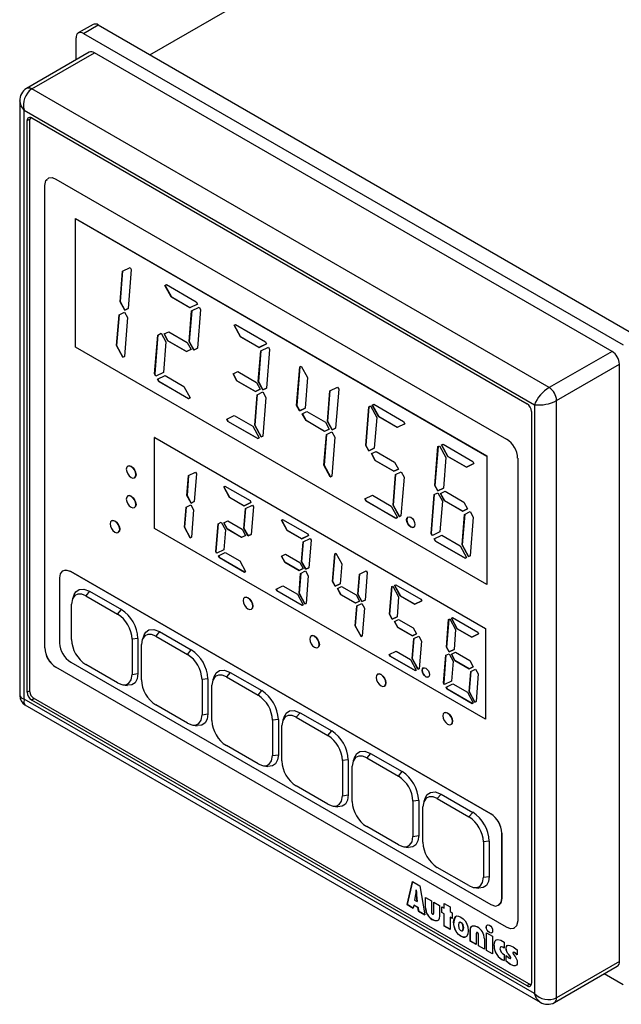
# Model space of a CAD drawing. Header units: millimetres. Extents: x 0 to 559, y 0 to 432.
# Tile 4 of 7: x 348 to 406, y 266 to 361. Entities that reach past the tile are written whole.
import ezdxf

# ---------------------------------------------------------------- set-up
doc = ezdxf.new("R2010")
doc.units = ezdxf.units.MM
doc.header["$LTSCALE"] = 2

msp = doc.modelspace()

# ---------------------------------------------------------------- linework, layer by layer
for p, q in [((360.718, 357.214), (408.093, 384.563)), ((355.268, 360.121), (353.853, 359.305)), ((354.353, 359.255), (355.768, 360.072)), ((355.768, 360.072), (407.386, 330.273)), ((354.353, 359.255), (405.972, 329.456)), ((353.646, 356.736), (353.646, 358.847)), ((354.914, 357.468), (348.904, 353.998)), ((349.404, 353.948), (355.414, 357.418)), ((404.911, 328.844), (355.414, 357.418)), ((398.901, 325.374), (349.404, 353.948)), ((348.257, 352.808), (348.257, 295.889)), ((348.697, 351.907), (397.487, 323.741)), ((348.697, 295.566), (348.697, 351.907)), ((348.979, 350.927), (349.236, 351.075)), ((348.979, 296.219), (348.979, 350.927)), ((349.227, 296.28), (349.227, 350.989)), ((349.404, 351.172), (396.78, 323.823)), ((351.712, 345.333), (394.824, 320.445)), ((350.651, 344.721), (350.659, 344.725)), ((350.651, 300.46), (350.651, 344.721)), ((350.659, 300.464), (350.659, 344.725)), ((353.603, 341.55), (353.596, 341.546)), ((353.596, 329.259), (353.596, 341.546)), ((353.596, 341.546), (392.944, 318.83)), ((353.603, 341.55), (392.951, 318.834)), ((357.855, 333.597), (358.088, 336.53)), ((358.095, 336.533), (357.863, 333.601)), ((358.088, 336.53), (358.815, 336.879)), ((358.933, 336.662), (358.639, 332.952)), ((358.815, 336.879), (358.933, 336.662)), ((362.15, 335.156), (362.299, 335.228)), ((362.754, 334.047), (362.15, 335.156)), ((362.157, 335.16), (362.761, 334.051)), ((362.299, 335.228), (365.141, 333.587)), ((357.863, 333.601), (357.855, 333.597)), ((358.297, 332.787), (357.855, 333.597)), ((357.863, 333.601), (358.304, 332.791)), ((362.761, 334.051), (362.754, 334.047)), ((364.532, 333.02), (362.754, 334.047)), ((362.761, 334.051), (364.539, 333.024)), ((365.141, 333.587), (365.259, 333.37)), ((357.755, 332.333), (358.289, 332.589)), ((358.289, 332.589), (358.57, 332.073)), ((358.639, 332.952), (358.297, 332.787)), ((358.304, 332.791), (358.297, 332.787)), ((358.304, 332.791), (358.639, 332.952)), ((364.467, 329.781), (364.699, 332.713)), ((364.706, 332.716), (364.474, 329.785)), ((365.259, 333.37), (364.532, 333.02)), ((364.532, 333.02), (364.539, 333.024)), ((364.539, 333.024), (365.259, 333.371)), ((364.699, 332.713), (365.427, 333.063)), ((365.545, 332.846), (365.251, 329.135)), ((365.427, 333.063), (365.545, 332.846)), ((357.523, 329.4), (357.755, 332.333)), ((357.762, 332.336), (357.53, 329.404)), ((358.57, 332.073), (358.276, 328.362)), ((362.064, 330.507), (362.506, 330.719)), ((362.506, 330.719), (364.284, 329.693)), ((368.761, 331.34), (368.91, 331.411)), ((369.365, 330.23), (368.761, 331.34)), ((368.769, 331.343), (369.372, 330.234)), ((368.91, 331.411), (371.753, 329.77)), ((361.161, 326.697), (361.455, 330.408)), ((361.462, 330.411), (361.168, 326.701)), ((361.455, 330.408), (361.798, 330.573)), ((361.798, 330.573), (362.239, 329.762)), ((362.239, 329.762), (362.006, 326.83)), ((362.421, 329.85), (362.064, 330.507)), ((362.071, 330.51), (362.428, 329.854)), ((362.428, 329.854), (362.421, 329.85)), ((364.2, 328.823), (362.421, 329.85)), ((362.428, 329.854), (364.207, 328.827)), ((364.474, 329.785), (364.467, 329.781)), ((364.908, 328.97), (364.467, 329.781)), ((364.474, 329.785), (364.915, 328.974)), ((369.372, 330.234), (369.365, 330.23)), ((371.143, 329.203), (369.365, 330.23)), ((369.372, 330.234), (371.151, 329.208)), ((371.753, 329.77), (371.871, 329.553)), ((392.944, 306.544), (353.596, 329.259)), ((357.53, 329.404), (357.523, 329.4)), ((358.127, 328.291), (357.523, 329.4)), ((357.53, 329.404), (358.134, 328.295)), ((364.642, 329.036), (364.2, 328.823)), ((364.207, 328.827), (364.2, 328.823)), ((364.207, 328.827), (364.642, 329.037)), ((364.284, 329.693), (364.642, 329.036)), ((365.251, 329.135), (364.908, 328.97)), ((364.915, 328.974), (364.908, 328.97)), ((364.915, 328.974), (365.251, 329.136)), ((371.078, 325.964), (371.311, 328.896)), ((371.318, 328.9), (371.085, 325.968)), ((371.871, 329.553), (371.143, 329.203)), ((371.143, 329.203), (371.151, 329.208)), ((371.151, 329.208), (371.871, 329.554)), ((371.311, 328.896), (372.038, 329.246)), ((372.156, 329.029), (371.862, 325.318)), ((372.038, 329.246), (372.156, 329.029)), ((404.911, 328.844), (398.901, 325.374)), ((358.276, 328.362), (358.127, 328.291)), ((358.127, 328.291), (358.134, 328.295)), ((358.134, 328.295), (358.276, 328.363)), ((374.747, 323.653), (375.041, 327.364)), ((375.048, 327.367), (374.754, 323.657)), ((375.041, 327.364), (375.19, 327.435)), ((375.19, 327.435), (375.794, 326.326)), ((399.608, 324.149), (405.619, 327.619)), ((405.619, 270.461), (405.619, 327.619)), ((361.161, 326.697), (361.168, 326.701)), ((361.279, 326.48), (361.161, 326.697)), ((361.286, 326.484), (361.168, 326.701)), ((362.006, 326.83), (361.279, 326.48)), ((361.286, 326.484), (361.279, 326.48)), ((362.006, 326.83), (361.286, 326.484)), ((361.446, 326.173), (362.173, 326.523)), ((361.564, 325.956), (361.446, 326.173)), ((361.453, 326.176), (361.571, 325.96)), ((362.173, 326.523), (363.952, 325.496)), ((368.675, 326.69), (369.117, 326.903)), ((369.033, 326.033), (368.675, 326.69)), ((368.682, 326.694), (369.04, 326.037)), ((369.04, 326.037), (369.033, 326.033)), ((370.811, 325.007), (369.033, 326.033)), ((369.04, 326.037), (370.818, 325.011)), ((369.117, 326.903), (370.896, 325.876)), ((371.085, 325.968), (371.078, 325.964)), ((371.519, 325.153), (371.078, 325.964)), ((371.085, 325.968), (371.526, 325.157)), ((375.794, 326.326), (375.562, 323.393)), ((361.571, 325.96), (361.564, 325.956)), ((364.407, 324.315), (361.564, 325.956)), ((361.571, 325.96), (364.414, 324.319)), ((363.952, 325.496), (364.556, 324.386)), ((371.253, 325.219), (370.811, 325.007)), ((370.818, 325.011), (371.253, 325.22)), ((370.896, 325.876), (371.253, 325.219)), ((371.862, 325.318), (371.519, 325.153)), ((371.526, 325.157), (371.519, 325.153)), ((371.526, 325.157), (371.862, 325.319)), ((377.69, 322.147), (377.922, 325.08)), ((377.929, 325.083), (377.697, 322.151)), ((377.922, 325.08), (378.65, 325.429)), ((378.768, 325.212), (378.474, 321.502)), ((378.65, 325.429), (378.768, 325.212)), ((364.556, 324.386), (364.407, 324.315)), ((364.414, 324.319), (364.407, 324.315)), ((364.414, 324.319), (364.555, 324.387)), ((370.746, 321.767), (370.978, 324.699)), ((370.985, 324.703), (370.753, 321.771)), ((370.818, 325.011), (370.811, 325.007)), ((370.978, 324.699), (371.512, 324.956)), ((371.793, 324.44), (371.499, 320.729)), ((371.512, 324.956), (371.793, 324.44)), ((399.608, 266.991), (399.608, 324.149)), ((374.754, 323.657), (374.747, 323.653)), ((375.028, 323.137), (374.747, 323.653)), ((374.754, 323.657), (375.035, 323.141)), ((375.562, 323.393), (375.028, 323.137)), ((375.035, 323.141), (375.028, 323.137)), ((375.035, 323.141), (375.562, 323.394)), ((381.359, 319.836), (381.653, 323.547)), ((381.66, 323.55), (381.366, 319.84)), ((381.653, 323.547), (381.802, 323.619)), ((381.802, 323.619), (382.405, 322.509)), ((381.984, 323.706), (382.133, 323.778)), ((382.588, 322.597), (381.984, 323.706)), ((381.991, 323.71), (382.595, 322.601)), ((382.133, 323.778), (384.976, 322.137)), ((397.487, 323.741), (397.487, 267.4)), ((368.057, 322.356), (368.785, 322.706)), ((368.176, 322.139), (368.057, 322.356)), ((368.065, 322.36), (368.183, 322.143)), ((368.785, 322.706), (370.563, 321.679)), ((375.287, 322.873), (375.729, 323.086)), ((375.644, 322.216), (375.287, 322.873)), ((375.294, 322.877), (375.651, 322.221)), ((375.651, 322.221), (375.644, 322.216)), ((377.422, 321.19), (375.644, 322.216)), ((375.651, 322.221), (377.429, 321.194)), ((375.729, 323.086), (377.507, 322.059)), ((382.405, 322.509), (382.173, 319.577)), ((382.595, 322.601), (382.588, 322.597)), ((384.366, 321.57), (382.588, 322.597)), ((382.595, 322.601), (384.373, 321.574)), ((397.204, 323.088), (397.204, 268.38)), ((368.183, 322.143), (368.176, 322.139)), ((371.018, 320.498), (368.176, 322.139)), ((368.183, 322.143), (371.025, 320.502)), ((370.563, 321.679), (371.167, 320.57)), ((370.753, 321.771), (370.746, 321.767)), ((371.35, 320.657), (370.746, 321.767)), ((370.753, 321.771), (371.357, 320.661)), ((377.865, 321.403), (377.422, 321.19)), ((377.429, 321.194), (377.865, 321.403)), ((377.507, 322.059), (377.865, 321.403)), ((377.697, 322.151), (377.69, 322.147)), ((378.131, 321.337), (377.69, 322.147)), ((377.697, 322.151), (378.138, 321.341)), ((378.474, 321.502), (378.131, 321.337)), ((378.138, 321.341), (378.131, 321.337)), ((378.138, 321.341), (378.474, 321.502)), ((385.094, 321.92), (384.366, 321.57)), ((384.366, 321.57), (384.373, 321.574)), ((384.373, 321.574), (385.094, 321.92)), ((384.976, 322.137), (385.094, 321.92)), ((361.169, 320.605), (361.162, 320.6)), ((361.162, 311.905), (361.162, 320.6)), ((361.162, 320.6), (392.802, 302.335)), ((361.169, 320.605), (392.809, 302.339)), ((371.167, 320.57), (371.018, 320.498)), ((371.025, 320.502), (371.018, 320.498)), ((371.025, 320.502), (371.167, 320.57)), ((371.499, 320.729), (371.35, 320.657)), ((371.35, 320.657), (371.357, 320.661)), ((371.357, 320.661), (371.499, 320.73)), ((377.357, 317.95), (377.59, 320.883)), ((377.597, 320.886), (377.364, 317.954)), ((377.429, 321.194), (377.422, 321.19)), ((377.59, 320.883), (378.123, 321.139)), ((378.404, 320.623), (378.11, 316.912)), ((378.123, 321.139), (378.404, 320.623)), ((381.366, 319.84), (381.359, 319.836)), ((381.64, 319.32), (381.359, 319.836)), ((381.366, 319.84), (381.647, 319.324)), ((382.173, 319.577), (381.64, 319.32)), ((381.647, 319.324), (382.173, 319.577)), ((387.97, 316.019), (388.264, 319.73)), ((388.271, 319.734), (387.977, 316.023)), ((388.264, 319.73), (388.413, 319.802)), ((388.413, 319.802), (389.017, 318.692)), ((388.596, 319.89), (388.745, 319.961)), ((389.199, 318.78), (388.596, 319.89)), ((388.603, 319.893), (389.206, 318.784)), ((388.745, 319.961), (391.587, 318.32)), ((381.647, 319.324), (381.64, 319.32)), ((381.898, 319.057), (382.34, 319.269)), ((382.255, 318.4), (381.898, 319.057)), ((381.905, 319.06), (382.262, 318.404)), ((382.34, 319.269), (384.119, 318.243)), ((389.017, 318.692), (388.785, 315.76)), ((389.206, 318.784), (389.199, 318.78)), ((390.978, 317.753), (389.199, 318.78)), ((389.206, 318.784), (390.985, 317.757)), ((392.951, 318.834), (392.944, 318.83)), ((392.944, 318.83), (392.944, 306.544)), ((392.951, 318.834), (392.951, 306.548)), ((395.885, 318.608), (395.885, 274.347)), ((377.364, 317.954), (377.357, 317.95)), ((377.961, 316.841), (377.357, 317.95)), ((377.364, 317.954), (377.968, 316.845)), ((382.262, 318.404), (382.255, 318.4)), ((384.034, 317.373), (382.255, 318.4)), ((382.262, 318.404), (384.041, 317.377)), ((384.476, 317.586), (384.034, 317.373)), ((384.041, 317.377), (384.476, 317.586)), ((384.119, 318.243), (384.476, 317.586)), ((391.705, 318.103), (390.978, 317.753)), ((390.978, 317.753), (390.985, 317.757)), ((390.985, 317.757), (391.705, 318.104)), ((391.587, 318.32), (391.705, 318.103)), ((359.381, 317.044), (359.374, 317.04)), ((364.257, 315.04), (364.408, 316.954)), ((364.415, 316.957), (364.264, 315.044)), ((364.408, 316.954), (365.073, 317.274)), ((365.163, 317.109), (364.954, 314.472)), ((365.073, 317.274), (365.163, 317.109)), ((378.11, 316.912), (377.961, 316.841)), ((377.961, 316.841), (377.968, 316.845)), ((377.968, 316.845), (378.11, 316.913)), ((383.969, 314.133), (384.201, 317.066)), ((384.208, 317.069), (383.976, 314.138)), ((384.041, 317.377), (384.034, 317.373)), ((384.201, 317.066), (384.735, 317.322)), ((385.016, 316.806), (384.722, 313.096)), ((384.735, 317.322), (385.016, 316.806)), ((367.772, 315.888), (367.886, 315.943)), ((368.325, 314.874), (367.772, 315.888)), ((367.78, 315.892), (368.332, 314.878)), ((367.886, 315.943), (370.285, 314.559)), ((387.977, 316.023), (387.97, 316.019)), ((388.251, 315.503), (387.97, 316.019)), ((387.977, 316.023), (388.258, 315.507)), ((388.785, 315.76), (388.251, 315.503)), ((388.258, 315.507), (388.785, 315.761)), ((364.257, 315.04), (364.264, 315.044)), ((364.646, 314.324), (364.257, 315.04)), ((364.264, 315.044), (364.653, 314.328)), ((368.332, 314.878), (368.325, 314.874)), ((369.71, 314.074), (368.325, 314.874)), ((368.332, 314.878), (369.717, 314.078)), ((381.28, 314.723), (382.008, 315.072)), ((381.398, 314.506), (381.28, 314.723)), ((381.288, 314.726), (381.406, 314.51)), ((382.008, 315.072), (383.786, 314.046)), ((387.607, 311.43), (387.901, 315.141)), ((387.908, 315.144), (387.614, 311.434)), ((387.901, 315.141), (388.243, 315.306)), ((388.243, 315.306), (388.684, 314.495)), ((388.258, 315.507), (388.251, 315.503)), ((388.504, 315.25), (388.952, 315.453)), ((388.867, 314.583), (388.504, 315.25)), ((388.511, 315.254), (388.874, 314.587)), ((388.952, 315.453), (390.73, 314.426)), ((359.381, 314.19), (359.373, 314.186)), ((364.017, 312.014), (364.168, 313.928)), ((364.175, 313.932), (364.024, 312.018)), ((364.168, 313.928), (364.64, 314.155)), ((364.64, 314.155), (364.892, 313.691)), ((364.954, 314.472), (364.646, 314.324)), ((364.653, 314.328), (364.646, 314.324)), ((364.653, 314.328), (364.954, 314.473)), ((369.701, 311.897), (369.853, 313.811)), ((369.86, 313.814), (369.708, 311.901)), ((370.374, 314.394), (369.71, 314.074)), ((369.71, 314.074), (369.717, 314.078)), ((369.717, 314.078), (370.374, 314.394)), ((369.853, 313.811), (370.518, 314.13)), ((370.285, 314.559), (370.374, 314.394)), ((370.607, 313.966), (370.399, 311.329)), ((370.518, 314.13), (370.607, 313.966)), ((381.406, 314.51), (381.398, 314.506)), ((384.241, 312.865), (381.398, 314.506)), ((381.406, 314.51), (384.248, 312.869)), ((383.786, 314.046), (384.39, 312.936)), ((383.976, 314.138), (383.969, 314.133)), ((384.573, 313.024), (383.969, 314.133)), ((383.976, 314.138), (384.58, 313.028)), ((388.684, 314.495), (388.452, 311.563)), ((388.874, 314.587), (388.867, 314.583)), ((390.645, 313.556), (388.867, 314.583)), ((388.874, 314.587), (390.652, 313.56)), ((391.088, 313.769), (390.645, 313.556)), ((390.652, 313.56), (391.087, 313.77)), ((390.73, 314.426), (391.088, 313.769)), ((364.892, 313.691), (364.683, 311.054)), ((384.39, 312.936), (384.241, 312.865)), ((384.248, 312.869), (384.241, 312.865)), ((384.248, 312.869), (384.39, 312.937)), ((384.722, 313.096), (384.573, 313.024)), ((384.573, 313.024), (384.58, 313.028)), ((384.58, 313.028), (384.722, 313.096)), ((390.58, 310.317), (390.812, 313.249)), ((390.82, 313.253), (390.587, 310.321)), ((390.652, 313.56), (390.645, 313.556)), ((390.812, 313.249), (391.346, 313.506)), ((391.627, 312.99), (391.333, 309.279)), ((391.346, 313.506), (391.627, 312.99)), ((392.802, 293.639), (361.162, 311.905)), ((364.024, 312.018), (364.017, 312.014)), ((364.569, 311), (364.017, 312.014)), ((364.024, 312.018), (364.576, 311.004)), ((367.022, 309.704), (367.231, 312.341)), ((367.238, 312.344), (367.029, 309.708)), ((367.231, 312.341), (367.539, 312.489)), ((367.539, 312.489), (367.929, 311.773)), ((367.767, 312.432), (368.16, 312.621)), ((368.085, 311.848), (367.767, 312.432)), ((367.774, 312.436), (368.092, 311.852)), ((368.092, 311.852), (368.085, 311.848)), ((369.47, 311.048), (368.085, 311.848)), ((368.092, 311.852), (369.477, 311.052)), ((368.16, 312.621), (369.545, 311.822)), ((369.701, 311.897), (369.708, 311.901)), ((370.091, 311.181), (369.701, 311.897)), ((369.708, 311.901), (370.098, 311.185)), ((373.288, 312.704), (373.402, 312.759)), ((373.84, 311.689), (373.288, 312.704)), ((373.295, 312.708), (373.847, 311.694)), ((373.402, 312.759), (375.8, 311.375)), ((385.669, 312.048), (385.662, 312.044)), ((357.825, 311.817), (357.818, 311.813)), ((364.683, 311.054), (364.569, 311)), ((364.576, 311.004), (364.569, 311)), ((364.576, 311.004), (364.683, 311.055)), ((367.929, 311.773), (367.777, 309.859)), ((369.863, 311.237), (369.47, 311.048)), ((369.477, 311.052), (369.47, 311.048)), ((369.477, 311.052), (369.863, 311.238)), ((369.545, 311.822), (369.863, 311.237)), ((370.399, 311.329), (370.091, 311.181)), ((370.098, 311.185), (370.091, 311.181)), ((370.098, 311.185), (370.399, 311.329)), ((373.847, 311.694), (373.84, 311.689)), ((375.225, 310.89), (373.84, 311.689)), ((373.847, 311.694), (375.232, 310.894)), ((375.89, 311.21), (375.225, 310.89)), ((375.225, 310.89), (375.232, 310.894)), ((375.232, 310.894), (375.89, 311.21)), ((375.368, 310.627), (376.033, 310.946)), ((375.8, 311.375), (375.89, 311.21)), ((376.033, 310.946), (376.123, 310.781)), ((387.607, 311.43), (387.614, 311.434)), ((387.725, 311.213), (387.607, 311.43)), ((387.732, 311.217), (387.614, 311.434)), ((388.452, 311.563), (387.725, 311.213)), ((387.732, 311.217), (387.725, 311.213)), ((388.452, 311.564), (387.732, 311.217)), ((387.892, 310.906), (388.619, 311.256)), ((388.01, 310.689), (387.892, 310.906)), ((387.899, 310.909), (388.017, 310.693)), ((388.619, 311.256), (390.398, 310.229)), ((375.217, 308.713), (375.368, 310.627)), ((375.375, 310.63), (375.224, 308.717)), ((376.123, 310.781), (375.914, 308.145)), ((388.017, 310.693), (388.01, 310.689)), ((390.853, 309.048), (388.01, 310.689)), ((388.017, 310.693), (390.86, 309.052)), ((390.398, 310.229), (391.002, 309.12)), ((390.587, 310.321), (390.58, 310.317)), ((391.184, 309.207), (390.58, 310.317)), ((390.587, 310.321), (391.191, 309.211)), ((367.022, 309.704), (367.029, 309.708)), ((367.112, 309.539), (367.022, 309.704)), ((367.119, 309.543), (367.029, 309.708)), ((367.777, 309.859), (367.112, 309.539)), ((367.119, 309.543), (367.112, 309.539)), ((367.777, 309.859), (367.119, 309.543)), ((367.255, 309.276), (367.92, 309.595)), ((367.345, 309.111), (367.255, 309.276)), ((367.263, 309.279), (367.352, 309.115)), ((367.352, 309.115), (367.345, 309.111)), ((369.743, 307.726), (367.345, 309.111)), ((367.352, 309.115), (369.75, 307.73)), ((367.92, 309.595), (369.305, 308.796)), ((373.283, 309.248), (373.675, 309.437)), ((373.6, 308.664), (373.283, 309.248)), ((373.29, 309.252), (373.608, 308.668)), ((373.675, 309.437), (375.06, 308.638)), ((378.183, 306.835), (378.391, 309.472)), ((378.398, 309.475), (378.19, 306.839)), ((378.391, 309.472), (378.505, 309.527)), ((378.505, 309.527), (379.058, 308.512)), ((391.002, 309.12), (390.853, 309.048)), ((390.86, 309.052), (390.853, 309.048)), ((390.86, 309.052), (391.001, 309.12)), ((391.333, 309.279), (391.184, 309.207)), ((391.184, 309.207), (391.191, 309.211)), ((391.191, 309.211), (391.333, 309.28)), ((369.305, 308.796), (369.857, 307.781)), ((373.608, 308.668), (373.6, 308.664)), ((374.985, 307.864), (373.6, 308.664)), ((373.608, 308.668), (374.992, 307.868)), ((375.06, 308.638), (375.378, 308.053)), ((375.217, 308.713), (375.224, 308.717)), ((375.606, 307.997), (375.217, 308.713)), ((375.224, 308.717), (375.614, 308.001)), ((375.914, 308.145), (375.606, 307.997)), ((375.614, 308.001), (375.914, 308.145)), ((379.058, 308.512), (378.906, 306.598)), ((352.077, 307.166), (352.077, 300.935)), ((353.145, 307.782), (353.138, 307.778)), ((393.308, 284.588), (353.138, 307.778)), ((353.145, 307.782), (393.315, 284.593)), ((369.857, 307.781), (369.743, 307.726)), ((369.75, 307.73), (369.743, 307.726)), ((369.75, 307.73), (369.857, 307.782)), ((374.977, 305.687), (375.129, 307.601)), ((375.136, 307.604), (374.984, 305.691)), ((375.378, 308.053), (374.985, 307.864)), ((374.992, 307.868), (374.985, 307.864)), ((374.992, 307.868), (375.378, 308.054)), ((375.129, 307.601), (375.6, 307.828)), ((375.6, 307.828), (375.852, 307.364)), ((375.614, 308.001), (375.606, 307.997)), ((375.852, 307.364), (375.643, 304.727)), ((380.591, 305.61), (380.742, 307.524)), ((380.749, 307.528), (380.598, 305.615)), ((380.742, 307.524), (381.407, 307.844)), ((381.497, 307.679), (381.288, 305.042)), ((381.407, 307.844), (381.497, 307.679)), ((372.771, 306.092), (373.436, 306.411)), ((373.436, 306.411), (374.821, 305.612)), ((378.19, 306.839), (378.183, 306.835)), ((378.435, 306.372), (378.183, 306.835)), ((378.19, 306.839), (378.442, 306.376)), ((378.906, 306.598), (378.435, 306.372)), ((378.442, 306.376), (378.435, 306.372)), ((378.442, 306.376), (378.906, 306.599)), ((378.656, 306.146), (379.049, 306.335)), ((379.049, 306.335), (380.434, 305.535)), ((383.627, 303.692), (383.836, 306.329)), ((383.843, 306.332), (383.634, 303.696)), ((383.836, 306.329), (383.95, 306.384)), ((383.95, 306.384), (384.502, 305.369)), ((384.107, 306.459), (384.221, 306.514)), ((384.659, 305.444), (384.107, 306.459)), ((384.114, 306.462), (384.666, 305.448)), ((384.221, 306.514), (386.619, 305.129)), ((392.951, 306.548), (392.944, 306.544)), ((353.469, 305.577), (353.306, 305.176)), ((354.947, 305.885), (354.594, 305.445)), ((354.594, 305.445), (357.624, 303.696)), ((354.947, 305.885), (357.978, 304.136)), ((372.861, 305.927), (372.771, 306.092)), ((372.778, 306.095), (372.868, 305.931)), ((372.868, 305.931), (372.861, 305.927)), ((375.259, 304.542), (372.861, 305.927)), ((372.868, 305.931), (375.266, 304.546)), ((374.821, 305.612), (375.373, 304.597)), ((374.984, 305.691), (374.977, 305.687)), ((375.529, 304.672), (374.977, 305.687)), ((374.984, 305.691), (375.536, 304.676)), ((378.974, 305.561), (378.656, 306.146)), ((378.664, 306.149), (378.981, 305.566)), ((378.981, 305.566), (378.974, 305.561)), ((380.359, 304.762), (378.974, 305.561)), ((378.981, 305.566), (380.366, 304.766)), ((380.434, 305.535), (380.752, 304.951)), ((380.591, 305.61), (380.598, 305.615)), ((380.98, 304.894), (380.591, 305.61)), ((380.598, 305.615), (380.987, 304.899)), ((384.502, 305.369), (384.351, 303.455)), ((384.666, 305.448), (384.659, 305.444)), ((386.044, 304.645), (384.659, 305.444)), ((384.666, 305.448), (386.051, 304.649)), ((353.209, 301.27), (353.209, 304.646)), ((370.554, 304.469), (370.547, 304.465)), ((375.373, 304.597), (375.259, 304.542)), ((375.266, 304.546), (375.259, 304.542)), ((375.266, 304.546), (375.373, 304.598)), ((375.643, 304.727), (375.529, 304.672)), ((375.536, 304.676), (375.529, 304.672)), ((375.536, 304.676), (375.643, 304.728)), ((380.351, 302.585), (380.503, 304.499)), ((380.51, 304.502), (380.358, 302.589)), ((380.752, 304.951), (380.359, 304.762)), ((380.366, 304.766), (380.359, 304.762)), ((380.366, 304.766), (380.752, 304.951)), ((380.503, 304.499), (380.974, 304.725)), ((380.974, 304.725), (381.226, 304.262)), ((381.288, 305.042), (380.98, 304.894)), ((380.987, 304.899), (380.98, 304.894)), ((380.987, 304.899), (381.288, 305.043)), ((386.709, 304.964), (386.044, 304.645)), ((386.044, 304.645), (386.051, 304.649)), ((386.051, 304.649), (386.708, 304.965)), ((386.619, 305.129), (386.709, 304.964)), ((357.624, 303.696), (357.978, 304.136)), ((381.226, 304.262), (381.017, 301.625)), ((383.634, 303.696), (383.627, 303.692)), ((383.88, 303.228), (383.627, 303.692)), ((383.634, 303.696), (383.887, 303.232)), ((384.351, 303.455), (383.88, 303.228)), ((383.887, 303.232), (384.351, 303.456)), ((389.551, 303.316), (389.665, 303.37)), ((389.665, 303.37), (392.064, 301.986)), ((380.358, 302.589), (380.351, 302.585)), ((380.903, 301.57), (380.351, 302.585)), ((380.358, 302.589), (380.91, 301.574)), ((383.887, 303.232), (383.88, 303.228)), ((384.101, 303.003), (384.494, 303.192)), ((384.419, 302.418), (384.101, 303.003)), ((384.108, 303.006), (384.426, 302.422)), ((384.426, 302.422), (384.419, 302.418)), ((385.804, 301.619), (384.419, 302.418)), ((384.426, 302.422), (385.811, 301.623)), ((384.494, 303.192), (385.879, 302.392)), ((389.072, 300.549), (389.281, 303.186)), ((389.288, 303.189), (389.079, 300.553)), ((389.281, 303.186), (389.395, 303.24)), ((389.395, 303.24), (389.947, 302.226)), ((390.104, 302.301), (389.551, 303.316)), ((389.559, 303.319), (390.111, 302.305)), ((360.155, 301.717), (359.991, 301.317)), ((361.633, 302.025), (361.28, 301.585)), ((361.28, 301.585), (364.31, 299.836)), ((361.633, 302.025), (364.663, 300.276)), ((381.017, 301.625), (380.903, 301.57)), ((380.91, 301.574), (380.903, 301.57)), ((380.91, 301.574), (381.017, 301.626)), ((386.197, 301.808), (385.804, 301.619)), ((385.811, 301.623), (385.804, 301.619)), ((385.811, 301.623), (386.197, 301.808)), ((385.879, 302.392), (386.197, 301.808)), ((385.947, 301.355), (386.419, 301.582)), ((386.419, 301.582), (386.671, 301.118)), ((389.947, 302.226), (389.796, 300.312)), ((390.111, 302.305), (390.104, 302.301)), ((391.488, 301.501), (390.104, 302.301)), ((390.111, 302.305), (391.496, 301.505)), ((392.153, 301.821), (391.488, 301.501)), ((391.488, 301.501), (391.496, 301.505)), ((391.496, 301.505), (392.153, 301.822)), ((392.064, 301.986), (392.153, 301.821)), ((392.809, 302.339), (392.802, 302.335)), ((392.802, 302.335), (392.802, 293.639)), ((392.809, 302.339), (392.809, 293.644)), ((359.566, 301.384), (359.009, 301.298)), ((359.009, 301.298), (359.009, 297.922)), ((359.566, 301.384), (359.566, 298.008)), ((359.895, 297.41), (359.895, 300.786)), ((376.919, 300.794), (376.912, 300.79)), ((385.796, 299.442), (385.947, 301.355)), ((385.954, 301.359), (385.803, 299.446)), ((386.671, 301.118), (386.462, 298.482)), ((389.079, 300.553), (389.072, 300.549)), ((389.324, 300.085), (389.072, 300.549)), ((389.079, 300.553), (389.331, 300.089)), ((350.651, 300.46), (350.659, 300.464)), ((364.31, 299.836), (364.663, 300.276)), ((383.59, 299.846), (384.254, 300.166)), ((383.679, 299.681), (383.59, 299.846)), ((383.597, 299.85), (383.686, 299.685)), ((383.686, 299.685), (383.679, 299.681)), ((386.078, 298.297), (383.679, 299.681)), ((383.686, 299.685), (386.085, 298.301)), ((384.254, 300.166), (385.639, 299.366)), ((388.801, 297.131), (389.01, 299.768)), ((389.017, 299.771), (388.808, 297.135)), ((389.01, 299.768), (389.318, 299.916)), ((389.318, 299.916), (389.707, 299.2)), ((389.796, 300.312), (389.324, 300.085)), ((389.331, 300.089), (389.324, 300.085)), ((389.331, 300.089), (389.796, 300.312)), ((389.546, 299.859), (389.939, 300.048)), ((389.864, 299.275), (389.546, 299.859)), ((389.553, 299.863), (389.871, 299.279)), ((389.939, 300.048), (391.324, 299.249)), ((353.138, 299.098), (393.308, 275.908)), ((357.624, 297.123), (354.594, 298.872)), ((385.639, 299.366), (386.192, 298.352)), ((385.803, 299.446), (385.796, 299.442)), ((386.348, 298.427), (385.796, 299.442)), ((385.803, 299.446), (386.355, 298.431)), ((389.707, 299.2), (389.556, 297.286)), ((389.871, 299.279), (389.864, 299.275)), ((391.249, 298.476), (389.864, 299.275)), ((389.871, 299.279), (391.256, 298.48)), ((391.642, 298.665), (391.249, 298.476)), ((391.256, 298.48), (391.641, 298.665)), ((391.324, 299.249), (391.642, 298.665)), ((351.712, 298.623), (351.719, 298.627)), ((394.824, 273.734), (351.712, 298.623)), ((394.831, 273.738), (351.719, 298.627)), ((359.009, 297.922), (359.566, 298.008)), ((366.903, 297.822), (366.739, 297.421)), ((368.381, 298.13), (368.027, 297.69)), ((368.381, 298.13), (371.41, 296.381)), ((386.192, 298.352), (386.078, 298.297)), ((386.085, 298.301), (386.078, 298.297)), ((386.085, 298.301), (386.191, 298.352)), ((386.462, 298.482), (386.348, 298.427)), ((386.355, 298.431), (386.348, 298.427)), ((386.355, 298.431), (386.462, 298.482)), ((387.101, 297.714), (387.094, 297.71)), ((391.24, 296.298), (391.392, 298.212)), ((391.399, 298.216), (391.248, 296.302)), ((391.256, 298.48), (391.249, 298.476)), ((391.392, 298.212), (391.863, 298.439)), ((391.863, 298.439), (392.116, 297.975)), ((392.116, 297.975), (391.907, 295.338)), ((358.132, 296.941), (358.56, 296.883)), ((366.251, 297.525), (365.694, 297.439)), ((365.694, 297.439), (365.694, 294.063)), ((366.251, 297.525), (366.251, 294.149)), ((366.643, 293.515), (366.643, 296.891)), ((368.027, 297.69), (371.057, 295.941)), ((383.283, 297.12), (383.276, 297.116)), ((388.801, 297.131), (388.808, 297.135)), ((388.891, 296.966), (388.801, 297.131)), ((388.898, 296.97), (388.808, 297.135)), ((389.556, 297.286), (388.891, 296.966)), ((388.898, 296.97), (388.891, 296.966)), ((389.556, 297.287), (388.898, 296.97)), ((389.034, 296.703), (389.699, 297.023)), ((389.699, 297.023), (391.084, 296.223)), ((349.227, 296.362), (348.979, 296.219)), ((371.057, 295.941), (371.41, 296.381)), ((389.124, 296.538), (389.034, 296.703)), ((389.042, 296.707), (389.131, 296.542)), ((389.131, 296.542), (389.124, 296.538)), ((391.522, 295.154), (389.124, 296.538)), ((389.131, 296.542), (391.529, 295.158)), ((391.084, 296.223), (391.636, 295.208)), ((391.248, 296.302), (391.24, 296.298)), ((391.793, 295.284), (391.24, 296.298)), ((391.248, 296.302), (391.8, 295.288)), ((397.487, 267.4), (348.697, 295.566)), ((348.757, 295.023), (398.048, 266.569)), ((349.651, 295.627), (349.404, 295.484)), ((396.78, 268.135), (349.404, 295.484)), ((396.957, 268.318), (349.58, 295.668)), ((364.31, 293.263), (361.28, 295.012)), ((391.636, 295.208), (391.522, 295.154)), ((391.529, 295.158), (391.522, 295.154)), ((391.529, 295.158), (391.636, 295.209)), ((391.907, 295.338), (391.793, 295.284)), ((391.8, 295.288), (391.793, 295.284)), ((391.8, 295.288), (391.907, 295.339)), ((365.694, 294.063), (366.251, 294.149)), ((373.588, 293.962), (373.424, 293.562)), ((375.066, 294.271), (374.712, 293.831)), ((375.066, 294.271), (378.095, 292.522)), ((364.817, 293.082), (365.245, 293.023)), ((372.999, 293.63), (372.442, 293.543)), ((372.442, 293.543), (372.442, 290.167)), ((372.999, 293.63), (372.999, 290.253)), ((373.328, 289.656), (373.328, 293.032)), ((374.712, 293.831), (377.742, 292.082)), ((389.648, 293.446), (389.641, 293.442)), ((392.809, 293.644), (392.802, 293.639)), ((377.742, 292.082), (378.095, 292.522)), ((371.057, 289.368), (368.027, 291.117)), ((372.442, 290.167), (372.999, 290.253)), ((381.804, 290.381), (381.45, 289.941)), ((381.804, 290.381), (384.834, 288.632)), ((379.684, 289.771), (379.126, 289.685)), ((379.126, 289.685), (379.126, 286.308)), ((379.684, 289.771), (379.684, 286.395)), ((380.326, 290.073), (380.162, 289.672)), ((381.45, 289.941), (384.481, 288.192)), ((371.564, 289.186), (371.993, 289.128)), ((380.066, 285.766), (380.066, 289.142)), ((384.481, 288.192), (384.834, 288.632)), ((377.742, 285.509), (374.712, 287.258)), ((388.552, 286.486), (388.198, 286.046)), ((388.552, 286.486), (391.582, 284.736)), ((379.126, 286.308), (379.684, 286.395)), ((386.421, 285.881), (385.864, 285.795)), ((385.864, 285.795), (385.864, 282.419)), ((386.421, 285.881), (386.421, 282.505)), ((387.073, 286.178), (386.909, 285.777)), ((388.198, 286.046), (391.228, 284.296)), ((378.249, 285.327), (378.678, 285.269)), ((386.813, 281.871), (386.813, 285.247)), ((391.228, 284.296), (391.582, 284.736)), ((393.308, 284.588), (393.315, 284.593)), ((384.481, 281.619), (381.45, 283.368)), ((394.368, 282.751), (394.375, 282.755)), ((394.368, 276.521), (394.368, 282.751)), ((394.375, 282.755), (394.375, 276.525)), ((385.864, 282.419), (386.421, 282.505)), ((393.17, 281.985), (392.613, 281.899)), ((392.613, 281.899), (392.613, 278.523)), ((393.17, 281.985), (393.17, 278.609)), ((384.987, 281.438), (385.416, 281.379)), ((391.228, 277.723), (388.198, 279.473)), ((385.302, 275.911), (385.82, 278.11)), ((385.826, 278.107), (385.309, 275.915)), ((385.82, 278.11), (386.535, 277.697)), ((392.613, 278.523), (393.17, 278.609)), ((386.171, 277.318), (386.164, 277.314)), ((386.171, 277.311), (386.164, 277.314)), ((386.171, 277.318), (386.178, 277.315)), ((386.171, 277.311), (386.178, 277.315)), ((386.535, 277.697), (386.992, 274.935)), ((391.736, 277.542), (392.164, 277.483)), ((386.11, 276.874), (386.029, 276.342)), ((386.029, 276.342), (386.276, 276.2)), ((386.214, 276.815), (386.221, 276.819)), ((386.276, 276.2), (386.214, 276.815)), ((386.221, 276.819), (386.284, 276.204)), ((386.276, 276.2), (386.284, 276.204)), ((387.072, 276.589), (387.634, 276.264)), ((387.072, 275.608), (387.072, 276.589)), ((387.079, 275.612), (387.079, 276.585)), ((387.634, 276.264), (387.634, 275.373)), ((387.855, 275.246), (387.855, 276.137)), ((387.855, 276.137), (388.417, 275.812)), ((387.862, 275.25), (387.862, 276.133)), ((394.368, 276.521), (394.375, 276.525)), ((385.309, 275.915), (385.302, 275.911)), ((385.904, 275.563), (385.302, 275.911)), ((385.309, 275.915), (385.905, 275.571)), ((385.952, 275.857), (385.904, 275.563)), ((385.959, 275.861), (385.952, 275.857)), ((386.346, 275.63), (385.952, 275.857)), ((385.959, 275.861), (386.353, 275.634)), ((386.353, 275.634), (386.346, 275.63)), ((386.389, 275.283), (386.346, 275.63)), ((386.353, 275.634), (386.396, 275.287)), ((386.389, 275.283), (386.396, 275.287)), ((386.992, 274.935), (386.389, 275.283)), ((386.396, 275.287), (386.991, 274.944)), ((387.072, 275.608), (387.079, 275.612)), ((387.855, 275.246), (387.862, 275.25)), ((388.417, 275.812), (388.417, 274.831)), ((388.637, 275.684), (388.857, 275.557)), ((388.637, 275.163), (388.637, 275.684)), ((388.637, 275.163), (388.644, 275.167)), ((388.857, 275.036), (388.637, 275.163)), ((388.644, 275.167), (388.644, 275.679)), ((388.864, 275.04), (388.644, 275.167)), ((388.857, 276.014), (389.419, 275.689)), ((388.857, 275.557), (388.857, 276.014)), ((388.857, 275.557), (388.864, 275.561)), ((388.864, 275.561), (388.864, 276.009)), ((389.419, 275.689), (389.419, 275.233)), ((389.419, 275.233), (389.634, 275.108)), ((389.634, 275.108), (389.634, 274.587)), ((387.743, 274.465), (387.75, 274.469)), ((388.857, 275.036), (388.864, 275.04)), ((388.857, 273.858), (388.857, 275.036)), ((388.864, 273.862), (388.864, 275.04)), ((389.426, 274.716), (389.419, 274.712)), ((389.419, 274.712), (389.419, 273.534)), ((389.634, 274.587), (389.419, 274.712)), ((389.426, 274.716), (389.634, 274.595)), ((390.46, 274.193), (390.467, 274.197)), ((388.857, 273.858), (388.864, 273.862)), ((389.419, 273.534), (388.857, 273.858)), ((389.419, 273.542), (388.864, 273.862)), ((391.36, 273.405), (391.353, 273.401)), ((391.353, 272.417), (391.353, 273.401)), ((391.36, 272.421), (391.36, 273.405)), ((392.027, 273.223), (392.034, 273.227)), ((392.885, 273.753), (392.892, 273.757)), ((392.906, 273.219), (393.467, 272.895)), ((392.906, 271.521), (392.906, 273.219)), ((392.913, 271.525), (392.913, 273.215)), ((394.824, 273.734), (394.831, 273.738)), ((390.467, 272.901), (390.46, 272.897)), ((391.353, 272.417), (391.36, 272.421)), ((391.915, 272.093), (391.353, 272.417)), ((391.915, 272.101), (391.36, 272.421)), ((391.915, 272.987), (391.915, 272.093)), ((392.135, 272.86), (392.142, 272.864)), ((392.135, 271.966), (392.135, 272.86)), ((392.142, 271.97), (392.142, 272.864)), ((392.697, 272.625), (392.697, 271.641)), ((393.467, 272.895), (393.467, 271.197)), ((394.59, 272.305), (394.59, 271.724)), ((392.135, 271.966), (392.142, 271.97)), ((392.697, 271.641), (392.135, 271.966)), ((392.697, 271.65), (392.142, 271.97)), ((392.913, 271.525), (392.906, 271.521)), ((393.467, 271.197), (392.906, 271.521)), ((393.467, 271.205), (392.913, 271.525)), ((393.627, 271.986), (393.634, 271.99)), ((394.775, 271.741), (394.782, 271.745)), ((395.844, 271.572), (395.842, 271.104)), ((394.59, 271.149), (394.591, 270.551)), ((394.776, 270.482), (394.776, 271.037)), ((394.776, 270.482), (394.783, 270.486)), ((394.783, 270.486), (394.783, 271.041)), ((395.218, 270.805), (395.226, 270.809)), ((405.619, 270.461), (399.608, 266.991)), ((399.401, 266.534), (405.411, 270.003)), ((405.972, 268.216), (404.144, 269.271)), ((397.036, 268.283), (396.78, 268.135))]:
    msp.add_line(p, q)
at = {"flags": 128}
for points in [[(348.697, 351.907), (348.381, 352.326), (348.257, 352.808)], [(350.651, 344.721), (350.755, 345.19), (351.034, 345.442), (351.346, 345.47), (351.712, 345.333)], [(350.659, 344.725), (350.762, 345.194), (350.878, 345.299)], [(359.374, 317.04), (359.338, 317.268), (359.239, 317.493), (359.093, 317.691), (358.915, 317.836), (358.736, 317.898), (358.589, 317.869), (358.491, 317.757), (358.455, 317.571)], [(358.455, 317.571), (358.491, 317.343), (358.589, 317.118), (358.736, 316.92), (358.915, 316.775), (359.093, 316.713), (359.239, 316.743), (359.338, 316.854), (359.374, 317.04)], [(358.626, 317.879), (358.743, 317.902), (358.922, 317.841), (359.1, 317.695), (359.247, 317.497), (359.345, 317.272), (359.381, 317.044)], [(359.381, 317.044), (359.345, 316.858), (359.247, 316.747), (359.217, 316.741)], [(359.373, 314.186), (359.337, 314.413), (359.239, 314.639), (359.093, 314.837), (358.914, 314.981), (358.735, 315.043), (358.589, 315.014), (358.49, 314.902), (358.454, 314.716)], [(358.454, 314.716), (358.49, 314.489), (358.589, 314.263), (358.735, 314.065), (358.914, 313.92), (359.093, 313.859), (359.239, 313.888), (359.337, 314), (359.373, 314.186)], [(358.576, 314.995), (358.596, 315.018), (358.742, 315.047), (358.921, 314.986), (359.1, 314.841), (359.246, 314.643), (359.344, 314.417), (359.381, 314.19)], [(359.381, 314.19), (359.344, 314.004), (359.246, 313.892), (359.216, 313.886)], [(385.662, 312.044), (385.51, 312.167), (385.381, 312.341), (385.295, 312.54), (385.264, 312.733), (385.295, 312.892), (385.381, 312.991), (385.51, 313.016), (385.662, 312.963)], [(385.388, 312.995), (385.388, 312.995), (385.302, 312.896), (385.271, 312.737), (385.302, 312.544), (385.388, 312.345), (385.517, 312.171), (385.669, 312.048)], [(385.662, 312.963), (385.814, 312.84), (385.943, 312.666), (386.029, 312.467), (386.06, 312.274), (386.029, 312.116), (385.943, 312.016), (385.814, 311.991), (385.662, 312.044)], [(357.818, 311.813), (357.782, 312.04), (357.683, 312.266), (357.537, 312.464), (357.358, 312.609), (357.179, 312.671), (357.033, 312.641), (356.935, 312.53), (356.898, 312.344)], [(356.898, 312.344), (356.935, 312.116), (357.033, 311.891), (357.179, 311.693), (357.358, 311.548), (357.537, 311.486), (357.683, 311.515), (357.782, 311.627), (357.818, 311.813)], [(357.07, 312.652), (357.186, 312.675), (357.365, 312.613), (357.544, 312.468), (357.69, 312.27), (357.789, 312.045), (357.825, 311.817)], [(385.669, 312.048), (385.821, 311.995), (385.95, 312.021)], [(357.825, 311.817), (357.789, 311.631), (357.69, 311.52), (357.66, 311.514)], [(353.138, 307.778), (352.68, 307.923), (352.322, 307.807), (352.142, 307.552), (352.077, 307.166)], [(352.43, 307.857), (352.467, 307.891), (352.778, 307.919), (353.145, 307.782)], [(354.594, 305.445), (354.184, 305.61), (353.823, 305.619), (353.529, 305.482), (353.295, 305.149), (353.209, 304.646)], [(353.481, 305.564), (353.628, 305.833), (353.933, 306.047), (354.399, 306.089), (354.947, 305.885)], [(370.547, 304.465), (370.511, 304.692), (370.413, 304.918), (370.267, 305.116), (370.088, 305.261), (369.909, 305.322), (369.763, 305.293), (369.664, 305.181), (369.628, 304.996)], [(369.749, 305.274), (369.77, 305.297), (369.916, 305.326), (370.095, 305.265), (370.274, 305.12), (370.42, 304.922), (370.518, 304.696), (370.554, 304.469)], [(369.628, 304.996), (369.664, 304.768), (369.763, 304.543), (369.909, 304.344), (370.088, 304.199), (370.267, 304.138), (370.413, 304.167), (370.511, 304.279), (370.547, 304.465)], [(370.554, 304.469), (370.518, 304.283), (370.42, 304.171), (370.39, 304.165)], [(361.28, 301.585), (360.87, 301.75), (360.509, 301.759), (360.215, 301.622), (359.98, 301.289), (359.895, 300.786)], [(360.167, 301.704), (360.314, 301.974), (360.618, 302.187), (361.084, 302.229), (361.633, 302.025)], [(376.912, 300.79), (376.876, 301.017), (376.778, 301.243), (376.631, 301.441), (376.453, 301.586), (376.274, 301.648), (376.127, 301.618), (376.029, 301.506), (375.993, 301.321)], [(376.164, 301.628), (376.281, 301.652), (376.46, 301.59), (376.639, 301.445), (376.785, 301.247), (376.883, 301.021), (376.919, 300.794)], [(375.993, 301.321), (376.029, 301.093), (376.127, 300.868), (376.274, 300.67), (376.453, 300.525), (376.631, 300.463), (376.778, 300.492), (376.876, 300.604), (376.912, 300.79)], [(376.919, 300.794), (376.883, 300.608), (376.785, 300.496), (376.755, 300.49)], [(357.624, 297.123), (358.034, 296.958), (358.395, 296.949), (358.689, 297.086), (358.924, 297.419), (359.009, 297.922)], [(359.566, 298.008), (359.495, 297.507), (359.297, 297.143), (358.992, 296.929), (358.557, 296.89)], [(368.027, 297.69), (367.618, 297.855), (367.257, 297.864), (366.963, 297.727), (366.728, 297.394), (366.643, 296.891)], [(366.915, 297.809), (367.062, 298.078), (367.366, 298.292), (367.832, 298.334), (368.381, 298.13)], [(383.276, 297.116), (383.24, 297.344), (383.141, 297.569), (382.995, 297.768), (382.817, 297.913), (382.638, 297.974), (382.491, 297.945), (382.393, 297.833), (382.357, 297.647)], [(382.528, 297.955), (382.645, 297.978), (382.824, 297.917), (383.003, 297.772), (383.149, 297.574), (383.247, 297.348), (383.283, 297.12)], [(387.094, 297.71), (386.958, 297.819), (386.844, 297.974), (386.767, 298.151), (386.74, 298.323), (386.767, 298.463), (386.844, 298.552), (386.958, 298.574), (387.094, 298.527)], [(386.851, 298.556), (386.851, 298.556), (386.774, 298.467), (386.747, 298.327), (386.774, 298.155), (386.851, 297.978), (386.965, 297.824), (387.101, 297.714)], [(387.094, 298.527), (387.229, 298.418), (387.344, 298.263), (387.42, 298.086), (387.447, 297.914), (387.42, 297.774), (387.344, 297.686), (387.229, 297.663), (387.094, 297.71)], [(387.101, 297.714), (387.236, 297.667), (387.351, 297.69)], [(382.357, 297.647), (382.393, 297.42), (382.491, 297.194), (382.638, 296.996), (382.817, 296.851), (382.995, 296.789), (383.141, 296.819), (383.24, 296.931), (383.276, 297.116)], [(383.283, 297.12), (383.247, 296.935), (383.149, 296.823), (383.119, 296.817)], [(348.257, 295.889), (348.381, 295.684), (348.697, 295.566)], [(348.697, 295.566), (348.641, 295.233), (348.757, 295.023), (348.757, 295.023)], [(364.31, 293.263), (364.719, 293.098), (365.08, 293.09), (365.374, 293.227), (365.609, 293.56), (365.694, 294.063)], [(366.251, 294.149), (366.181, 293.647), (365.982, 293.284), (365.678, 293.07), (365.243, 293.031)], [(374.712, 293.831), (374.303, 293.996), (373.942, 294.005), (373.648, 293.868), (373.413, 293.534), (373.328, 293.032)], [(373.6, 293.949), (373.747, 294.219), (374.051, 294.433), (374.517, 294.475), (375.066, 294.271)], [(389.641, 293.442), (389.605, 293.669), (389.506, 293.895), (389.36, 294.093), (389.181, 294.238), (389.003, 294.3), (388.856, 294.27), (388.758, 294.158), (388.722, 293.973)], [(388.722, 293.973), (388.758, 293.745), (388.856, 293.52), (389.003, 293.322), (389.181, 293.177), (389.36, 293.115), (389.506, 293.144), (389.605, 293.256), (389.641, 293.442)], [(388.893, 294.28), (389.01, 294.304), (389.189, 294.242), (389.367, 294.097), (389.513, 293.899), (389.612, 293.673), (389.648, 293.446)], [(389.648, 293.446), (389.612, 293.26), (389.513, 293.148), (389.484, 293.142)], [(371.057, 289.368), (371.466, 289.203), (371.828, 289.194), (372.122, 289.331), (372.356, 289.665), (372.442, 290.167)], [(372.999, 290.253), (372.928, 289.752), (372.73, 289.388), (372.425, 289.175), (371.99, 289.135)], [(380.338, 290.06), (380.485, 290.329), (380.789, 290.543), (381.255, 290.585), (381.804, 290.381)], [(381.45, 289.941), (381.041, 290.106), (380.68, 290.115), (380.386, 289.978), (380.151, 289.645), (380.066, 289.142)], [(387.085, 286.165), (387.232, 286.434), (387.536, 286.648), (388.003, 286.69), (388.552, 286.486)], [(377.742, 285.509), (378.151, 285.344), (378.512, 285.335), (378.806, 285.472), (379.041, 285.806), (379.126, 286.308)], [(379.684, 286.395), (379.613, 285.893), (379.414, 285.529), (379.11, 285.316), (378.675, 285.276)], [(388.198, 286.046), (387.788, 286.211), (387.427, 286.22), (387.133, 286.083), (386.898, 285.75), (386.813, 285.247)], [(384.481, 281.619), (384.89, 281.454), (385.25, 281.446), (385.544, 281.583), (385.779, 281.916), (385.864, 282.419)], [(386.421, 282.505), (386.351, 282.003), (386.152, 281.64), (385.848, 281.426), (385.413, 281.386)], [(391.228, 277.723), (391.638, 277.558), (391.999, 277.55), (392.293, 277.687), (392.527, 278.02), (392.613, 278.523)], [(393.17, 278.609), (393.099, 278.107), (392.901, 277.744), (392.596, 277.53), (392.162, 277.491)], [(386.164, 277.314), (386.137, 277.067), (386.11, 276.874)], [(386.214, 276.815), (386.189, 277.094), (386.171, 277.311)], [(386.178, 277.315), (386.2, 277.038), (386.221, 276.819)], [(393.308, 275.908), (393.766, 275.764), (394.123, 275.88), (394.303, 276.135), (394.368, 276.521)], [(394.375, 276.525), (394.272, 276.056), (394.03, 275.837)], [(387.634, 275.373), (387.637, 275.236), (387.652, 275.133), (387.666, 275.093), (387.685, 275.059), (387.711, 275.031), (387.743, 275.008)], [(387.743, 275.008), (387.777, 274.993), (387.803, 274.991), (387.823, 275.002), (387.837, 275.026), (387.851, 275.111), (387.855, 275.246)], [(387.811, 274.996), (387.83, 275.006), (387.844, 275.03), (387.859, 275.115), (387.862, 275.25)], [(388.417, 274.831), (388.39, 274.586), (388.313, 274.427), (388.19, 274.349), (387.992, 274.356), (387.743, 274.465)], [(388.226, 274.371), (388.197, 274.353), (387.999, 274.361), (387.75, 274.469)], [(390.46, 272.897), (390.239, 273.058), (390.062, 273.254), (389.926, 273.477), (389.797, 273.841), (389.755, 274.215), (389.797, 274.54), (389.926, 274.756), (390.062, 274.822), (390.239, 274.813), (390.46, 274.719)], [(390.46, 274.193), (390.394, 274.222), (390.341, 274.224), (390.301, 274.206), (390.273, 274.17), (390.233, 273.939), (390.273, 273.662), (390.301, 273.593), (390.341, 273.528), (390.394, 273.471), (390.46, 273.422)], [(390.299, 274.198), (390.309, 274.21), (390.348, 274.228), (390.401, 274.226), (390.467, 274.197)], [(390.46, 274.719), (390.68, 274.558), (390.858, 274.362), (390.994, 274.139), (391.123, 273.774), (391.165, 273.401), (391.123, 273.076), (390.994, 272.86), (390.858, 272.794), (390.68, 272.803), (390.46, 272.897)], [(390.46, 273.422), (390.526, 273.394), (390.578, 273.391), (390.618, 273.41), (390.647, 273.446), (390.686, 273.678), (390.647, 273.954), (390.618, 274.023), (390.578, 274.087), (390.526, 274.145), (390.46, 274.193)], [(390.467, 274.197), (390.533, 274.149), (390.585, 274.092), (390.625, 274.027), (390.654, 273.958), (390.693, 273.682), (390.654, 273.45), (390.634, 273.426)], [(395.885, 274.347), (395.781, 273.878), (395.502, 273.626), (395.191, 273.598), (394.824, 273.734)], [(391.353, 273.401), (391.379, 273.646), (391.456, 273.806), (391.579, 273.884), (391.778, 273.876), (392.027, 273.767)], [(391.36, 273.405), (391.386, 273.65), (391.463, 273.81), (391.508, 273.838)], [(392.027, 273.223), (391.993, 273.239), (391.967, 273.241), (391.947, 273.23), (391.933, 273.206), (391.918, 273.121), (391.915, 272.987)], [(392.034, 273.227), (392, 273.243), (391.974, 273.245), (391.973, 273.244)], [(392.135, 272.86), (392.132, 272.996), (392.117, 273.099), (392.104, 273.139), (392.085, 273.172), (392.059, 273.2), (392.027, 273.223)], [(392.142, 272.864), (392.139, 273.001), (392.124, 273.103), (392.111, 273.143), (392.092, 273.176), (392.066, 273.204), (392.034, 273.227)], [(392.885, 273.753), (392.908, 273.874), (392.973, 273.948), (393.068, 273.968), (393.184, 273.929), (393.303, 273.834), (393.401, 273.705), (393.467, 273.557), (393.492, 273.406)], [(393.492, 273.406), (393.468, 273.282), (393.404, 273.206), (393.308, 273.184), (393.19, 273.224), (393.071, 273.32), (392.974, 273.451), (392.909, 273.601), (392.885, 273.753)], [(392.892, 273.757), (392.915, 273.878), (392.98, 273.952), (393.011, 273.959)], [(393.378, 273.202), (393.315, 273.188), (393.197, 273.228), (393.079, 273.324), (392.982, 273.455), (392.916, 273.605), (392.892, 273.757)], [(395.546, 273.663), (395.509, 273.63), (395.198, 273.602), (394.831, 273.738)], [(390.467, 272.901), (390.687, 272.807), (390.865, 272.798)], [(393.627, 271.986), (393.654, 272.248), (393.727, 272.426), (393.837, 272.531), (393.973, 272.573), (394.287, 272.506), (394.59, 272.305)], [(393.634, 271.99), (393.661, 272.252), (393.734, 272.43), (393.844, 272.535), (393.871, 272.544)], [(394.59, 271.724), (394.456, 271.826), (394.327, 271.874), (394.273, 271.868), (394.23, 271.835), (394.201, 271.771), (394.191, 271.673)], [(394.597, 271.728), (394.463, 271.83), (394.334, 271.878), (394.28, 271.872), (394.245, 271.845)], [(394.775, 271.741), (394.801, 271.891), (394.872, 271.983), (394.983, 272.021), (395.124, 272.01), (395.468, 271.861), (395.844, 271.572)], [(395.218, 270.805), (395.21, 270.851), (395.186, 270.902), (395.149, 270.956), (394.997, 271.152), (394.915, 271.272), (394.844, 271.409), (394.794, 271.564), (394.775, 271.741)], [(394.782, 271.745), (394.808, 271.895), (394.88, 271.987), (394.923, 272.002)], [(395.226, 270.809), (395.217, 270.856), (395.193, 270.906), (395.156, 270.96), (395.004, 271.156), (394.922, 271.276), (394.851, 271.413), (394.801, 271.569), (394.782, 271.745)], [(395.842, 271.104), (395.557, 271.311), (395.502, 271.334), (395.459, 271.34), (395.443, 271.337), (395.431, 271.33), (395.424, 271.317), (395.422, 271.3)], [(394.776, 271.037), (395.024, 270.824), (395.109, 270.776), (395.176, 270.758), (395.194, 270.761), (395.207, 270.769), (395.216, 270.784), (395.218, 270.805)], [(395.849, 270.387), (395.825, 270.218), (395.759, 270.105), (395.655, 270.045), (395.52, 270.037), (395.177, 270.167), (394.776, 270.482)], [(395.689, 270.065), (395.662, 270.049), (395.527, 270.041), (395.184, 270.171), (394.783, 270.486)], [(395.422, 271.3), (395.44, 271.213), (395.488, 271.126), (395.635, 270.937), (395.782, 270.701), (395.83, 270.556), (395.849, 270.387)], [(398.048, 266.569), (397.691, 266.917), (397.487, 267.4)]]:
    msp.add_lwpolyline(points, dxfattribs=at)
for centre, radius, start, end in [((355.475, 359.663), 0.503, 54.38242, 114.30712), ((354.077, 358.917), 0.437, 50.79671, 189.21404), ((355.121, 357.009), 0.503, 54.38242, 114.30712), ((349.603, 352.847), 1.346, 121.28572, 181.67709), ((350.476, 352.434), 1.856, 125.30051, 196.4859), ((349.111, 353.539), 0.503, 54.38273, 114.30358), ((349.238, 350.969), 0.262, 50.79671, 189.21404), ((349.482, 351.012), 0.256, 129.22121, 185.3065), ((404.083, 327.549), 1.537, 2.60548, 57.39452), ((400.684, 322.401), 3.467, 120.95276, 157.26122), ((398.073, 324.079), 1.537, 2.60548, 57.39452), ((397.925, 327.181), 3.468, 262.74498, 299.04297), ((396.283, 323.046), 0.922, 2.60548, 57.39452), ((393.584, 318.505), 2.303, 2.57652, 57.42348), ((356.021, 301.171), 2.99, 2.4278, 57.58384), ((356.139, 301.24), 3.43, 2.41907, 57.59108), ((354.378, 301.039), 2.304, 182.58553, 237.41447), ((356.197, 301.396), 2.99, 182.42152, 237.57848), ((352.953, 300.564), 2.304, 182.58572, 237.41428), ((352.96, 300.568), 2.304, 182.58572, 237.41428), ((362.707, 297.313), 2.989, 2.42253, 57.58329), ((362.825, 297.381), 3.429, 2.41471, 57.59036), ((362.882, 297.537), 2.99, 182.42601, 237.58563), ((349.257, 295.889), 1, 180, 240.00271), ((349.9, 296.261), 0.922, 182.60548, 237.39452), ((349.994, 296.315), 0.768, 182.60548, 237.39452), ((369.454, 293.417), 2.99, 2.42601, 57.58563), ((369.572, 293.485), 3.43, 2.41766, 57.59248), ((369.63, 293.641), 2.99, 182.42152, 237.57848), ((376.139, 289.558), 2.99, 2.42152, 57.57848), ((376.257, 289.626), 3.43, 2.4138, 57.5862), ((376.316, 289.782), 2.99, 182.4278, 237.58384), ((382.996, 285.737), 3.429, 2.40326, 57.57644), ((382.878, 285.669), 2.989, 2.40895, 57.56775), ((383.053, 285.892), 2.99, 182.42152, 237.57848), ((389.743, 281.841), 3.43, 2.4138, 57.5862), ((392.068, 282.648), 2.303, 2.57649, 57.42351), ((392.075, 282.652), 2.303, 2.57652, 57.42348), ((389.625, 281.773), 2.99, 2.42152, 57.57848), ((389.801, 281.998), 2.991, 182.4323, 237.59098), ((388.368, 275.6), 1.296, 179.67966, 241.19601), ((388.375, 275.605), 1.296, 179.67966, 241.19601), ((391.067, 274.069), 1.313, 147.71126, 242.83574), ((391.402, 272.633), 1.295, 359.64778, 61.15521), ((395.152, 271.969), 1.525, 179.34861, 248.41463), ((395.159, 271.973), 1.525, 179.34861, 248.41463), ((394.815, 271.734), 0.627, 185.57506, 249.01846), ((395.365, 270.754), 0.599, 36.19211, 79.2636), ((395.187, 270.802), 0.0395, 251.99623, 10.75196), ((405.129, 270.407), 0.493, 305.01333, 6.29885), ((396.945, 268.338), 0.262, 230.79671, 9.21404), ((397.105, 268.528), 0.256, 234.69686, 290.77686), ((398.833, 268.678), 1.856, 223.51669, 294.69537), ((399.133, 266.931), 0.479, 304.00072, 7.26141), ((398.754, 267.714), 1.346, 238.32587, 298.70895)]:
    msp.add_arc(centre, radius, start, end)

doc.saveas('drawing.dxf')
